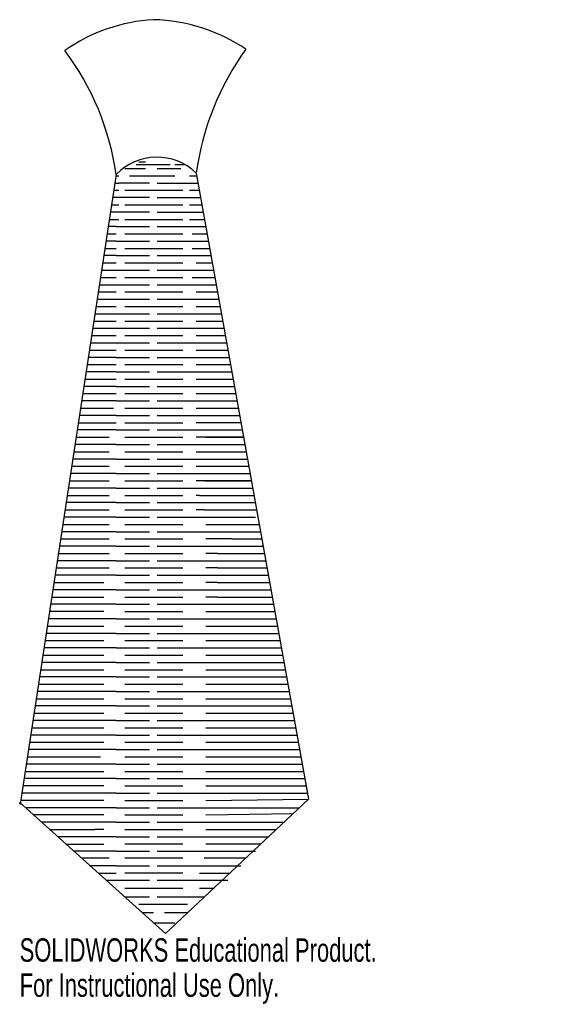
# Model space of a CAD drawing. Header units: millimetres. Extents: x -54 to 54, y -148 to 55.
import ezdxf

# ---------------------------------------------------------------- set-up
doc = ezdxf.new("R2010")
doc.units = ezdxf.units.MM
doc.styles.add('SLDTEXTSTYLE0', font='TXT', dxfattribs={"width": 0.7})

msp = doc.modelspace()

# ---------------------------------------------------------------- linework, layer by layer
at = {"color": 7, "linetype": 'Continuous'}
for p, q in [((-32.23, 24.42), (-27.94, 24.42)), ((-29.85, 25.27), (-22.86, 25.27)), ((-29.36, 25.83), (-27.94, 25.83)), ((-25.51, 24.42), (-20.65, 24.42)), ((-21.87, 25.27), (-19.92, 25.27)), ((-34.01, 23.17), (-53.85, -106.83)), ((-34.05, 22.92), (-33.43, 22.92)), ((-31.28, 22.92), (-21.87, 22.92)), ((-18.87, 22.92), (-17.38, 22.92)), ((-17.48, 23.47), (5.69, -105.83)), ((-34.28, 21.42), (-33.43, 21.42)), ((-27.15, 21.42), (-33.43, 21.42)), ((-25.51, 21.42), (-18.87, 21.42)), ((-18.87, 21.42), (-17.11, 21.42)), ((-33.43, 18.42), (-34.74, 18.42)), ((-34.51, 19.92), (-33.43, 19.92)), ((-27.15, 18.42), (-33.43, 18.42)), ((-32.23, 19.92), (-20.23, 19.92)), ((-25.51, 18.42), (-18.87, 18.42)), ((-18.87, 19.92), (-16.84, 19.92)), ((-18.87, 18.42), (-16.57, 18.42)), ((-34.97, 16.92), (-33.43, 16.92)), ((-32.23, 16.92), (-20.23, 16.92)), ((-18.87, 16.92), (-16.3, 16.92)), ((-33.43, 15.42), (-35.19, 15.42)), ((-27.15, 15.42), (-33.43, 15.42)), ((-25.51, 15.42), (-18.87, 15.42)), ((-18.87, 15.42), (-16.03, 15.42)), ((-34.01, 12.42), (-35.65, 12.42)), ((-35.42, 13.92), (-33.43, 13.92)), ((-34.01, 12.42), (-27.15, 12.42)), ((-32.23, 13.92), (-20.23, 13.92)), ((-25.51, 12.42), (-18.3, 12.42)), ((-18.87, 13.92), (-15.77, 13.92)), ((-18.3, 12.42), (-15.5, 12.42)), ((-35.88, 10.92), (-34.01, 10.92)), ((-32.23, 10.92), (-20.23, 10.92)), ((-18.3, 10.92), (-15.23, 10.92)), ((-34.01, 9.42), (-36.11, 9.42)), ((-34.01, 9.42), (-27.15, 9.42)), ((-25.51, 9.42), (-18.3, 9.42)), ((-18.3, 9.42), (-14.96, 9.42)), ((-34.01, 6.42), (-36.57, 6.42)), ((-36.34, 7.92), (-34.01, 7.92)), ((-34.01, 6.42), (-27.15, 6.42)), ((-32.23, 7.92), (-20.23, 7.92)), ((-25.51, 6.42), (-18.3, 6.42)), ((-18.3, 7.92), (-14.69, 7.92)), ((-18.3, 6.42), (-14.42, 6.42)), ((-36.8, 4.92), (-34.01, 4.92)), ((-32.23, 4.92), (-20.23, 4.92)), ((-17.48, 4.92), (-14.15, 4.92)), ((-37.03, 3.42), (-34.01, 3.42)), ((-34.01, 3.42), (-27.15, 3.42)), ((-25.51, 3.42), (-18.3, 3.42)), ((-18.3, 3.42), (-13.88, 3.42)), ((-37.48, 0.42), (-34.01, 0.42)), ((-37.25, 1.92), (-34.01, 1.92)), ((-34.01, 0.42), (-27.15, 0.42)), ((-32.23, 1.92), (-20.23, 1.92)), ((-25.51, 0.42), (-18.3, 0.42)), ((-18.3, 1.92), (-13.61, 1.92)), ((-18.3, 0.42), (-13.35, 0.42)), ((-37.71, -1.08), (-34.01, -1.08)), ((-32.23, -1.08), (-20.23, -1.08)), ((-17.48, -1.08), (-13.08, -1.08)), ((-37.94, -2.58), (-34.01, -2.58)), ((-34.01, -2.58), (-27.15, -2.58)), ((-25.51, -2.58), (-18.3, -2.58)), ((-18.3, -2.58), (-12.81, -2.58)), ((-38.4, -5.58), (-34.01, -5.58)), ((-38.17, -4.08), (-34.01, -4.08)), ((-34.01, -5.58), (-27.15, -5.58)), ((-32.23, -4.08), (-20.23, -4.08)), ((-25.51, -5.58), (-18.3, -5.58)), ((-18.3, -5.58), (-12.27, -5.58)), ((-17.48, -4.08), (-12.54, -4.08)), ((-38.63, -7.08), (-34.01, -7.08)), ((-32.23, -7.08), (-20.23, -7.08)), ((-17.48, -7.08), (-12, -7.08)), ((-39.08, -10.08), (-34.01, -10.08)), ((-38.86, -8.58), (-34.01, -8.58)), ((-34.01, -8.58), (-27.15, -8.58)), ((-32.23, -10.08), (-20.23, -10.08)), ((-25.51, -8.58), (-18.3, -8.58)), ((-18.3, -8.58), (-11.73, -8.58)), ((-17.48, -10.08), (-11.46, -10.08)), ((-39.31, -11.58), (-34.01, -11.58)), ((-34.01, -11.58), (-27.15, -11.58)), ((-25.51, -11.58), (-18.3, -11.58)), ((-18.3, -11.58), (-11.2, -11.58)), ((-39.54, -13.08), (-34.01, -13.08)), ((-32.23, -13.08), (-20.23, -13.08)), ((-17.48, -13.08), (-10.93, -13.08)), ((-40, -16.08), (-34.01, -16.08)), ((-34.01, -14.58), (-39.77, -14.58)), ((-34.01, -14.58), (-27.15, -14.58)), ((-32.23, -16.08), (-20.23, -16.08)), ((-25.51, -14.58), (-18.3, -14.58)), ((-18.3, -14.58), (-10.66, -14.58)), ((-17.48, -16.08), (-10.39, -16.08)), ((-34.01, -17.58), (-40.23, -17.58)), ((-34.01, -17.58), (-27.15, -17.58)), ((-25.51, -17.58), (-18.3, -17.58)), ((-18.3, -17.58), (-10.12, -17.58)), ((-40.46, -19.08), (-35.42, -19.08)), ((-35.42, -19.08), (-34.01, -19.08)), ((-32.23, -19.08), (-20.23, -19.08)), ((-17.48, -19.08), (-9.85, -19.08)), ((-40.92, -22.08), (-35.42, -22.08)), ((-34.01, -20.58), (-40.69, -20.58)), ((-35.42, -22.08), (-34.01, -22.08)), ((-34.01, -20.58), (-27.15, -20.58)), ((-32.23, -22.08), (-20.23, -22.08)), ((-25.51, -20.58), (-18.3, -20.58)), ((-18.3, -20.58), (-9.58, -20.58)), ((-17.48, -22.08), (-9.31, -22.08)), ((-34.01, -23.58), (-41.14, -23.58)), ((-34.01, -23.58), (-27.15, -23.58)), ((-25.51, -23.58), (-18.3, -23.58)), ((-18.3, -23.58), (-9.05, -23.58)), ((-41.37, -25.08), (-34.54, -25.08)), ((-32.23, -25.08), (-20.23, -25.08)), ((-17.48, -25.08), (-8.78, -25.08)), ((-41.83, -28.08), (-35.42, -28.08)), ((-34.01, -26.58), (-41.6, -26.58)), ((-35.42, -28.08), (-34.01, -28.08)), ((-34.01, -26.58), (-27.15, -26.58)), ((-32.23, -28.08), (-20.23, -28.08)), ((-25.51, -26.58), (-18.3, -26.58)), ((-18.3, -26.58), (-8.51, -26.58)), ((-8.24, -28.08), (-17.48, -28.08)), ((-34.01, -29.58), (-42.06, -29.58)), ((-34.01, -29.58), (-27.15, -29.58)), ((-25.51, -29.58), (-18.3, -29.58)), ((-18.3, -29.58), (-7.97, -29.58)), ((-42.29, -31.08), (-35.42, -31.08)), ((-32.23, -31.08), (-20.23, -31.08)), ((-15.5, -31.08), (-17.48, -31.08)), ((-15.5, -31.08), (-7.7, -31.08)), ((-7.7, -31.08), (-15.5, -31.08)), ((-42.75, -34.08), (-35.42, -34.08)), ((-34.01, -32.58), (-42.52, -32.58)), ((-34.01, -32.58), (-27.15, -32.58)), ((-32.23, -34.08), (-20.23, -34.08)), ((-25.51, -32.58), (-18.3, -32.58)), ((-18.3, -32.58), (-7.43, -32.58)), ((-17.48, -34.08), (-7.16, -34.08)), ((-34.01, -35.58), (-42.98, -35.58)), ((-34.01, -35.58), (-27.15, -35.58)), ((-25.51, -35.58), (-18.3, -35.58)), ((-18.3, -35.58), (-6.9, -35.58)), ((-34.01, -38.58), (-43.43, -38.58)), ((-43.2, -37.08), (-35.42, -37.08)), ((-34.01, -38.58), (-27.15, -38.58)), ((-32.23, -37.08), (-20.23, -37.08)), ((-25.51, -38.58), (-18.3, -38.58)), ((-18.3, -38.58), (-6.36, -38.58)), ((-17.48, -37.08), (-6.63, -37.08)), ((-43.66, -40.08), (-35.42, -40.08)), ((-32.23, -40.08), (-20.23, -40.08)), ((-15.77, -40.08), (-17.48, -40.08)), ((-15.77, -40.08), (-6.09, -40.08)), ((-6.09, -40.08), (-15.77, -40.08)), ((-34.01, -41.58), (-43.89, -41.58)), ((-34.01, -41.58), (-27.15, -41.58)), ((-25.51, -41.58), (-18.3, -41.58)), ((-18.3, -41.58), (-5.82, -41.58)), ((-34.01, -44.58), (-44.35, -44.58)), ((-44.12, -43.08), (-35.42, -43.08)), ((-34.01, -44.58), (-27.15, -44.58)), ((-32.23, -43.08), (-20.23, -43.08)), ((-25.51, -44.58), (-18.3, -44.58)), ((-18.3, -44.58), (-5.28, -44.58)), ((-16.82, -43.08), (-17.48, -43.08)), ((-16.82, -43.08), (-5.55, -43.08)), ((-44.58, -46.08), (-35.42, -46.08)), ((-32.23, -46.08), (-20.23, -46.08)), ((-15.77, -46.08), (-17.48, -46.08)), ((-15.77, -46.08), (-5.01, -46.08)), ((-44.35, -47.58), (-44.81, -47.58)), ((-34.01, -47.58), (-44.35, -47.58)), ((-34.01, -47.58), (-27.15, -47.58)), ((-25.51, -47.58), (-18.3, -47.58)), ((-18.3, -47.58), (-5.28, -47.58)), ((-44.35, -50.58), (-45.26, -50.58)), ((-45.04, -49.08), (-38.4, -49.08)), ((-34.01, -50.58), (-44.35, -50.58)), ((-38.4, -49.08), (-35.42, -49.08)), ((-34.01, -50.58), (-27.15, -50.58)), ((-32.23, -49.08), (-20.23, -49.08)), ((-25.51, -50.58), (-18.3, -50.58)), ((-18.3, -50.58), (-5.28, -50.58)), ((-15.5, -49.08), (-4.48, -49.08)), ((-5.28, -50.58), (-4.21, -50.58)), ((-45.49, -52.08), (-41.83, -52.08)), ((-41.83, -52.08), (-37.25, -52.08)), ((-37.25, -52.08), (-35.42, -52.08)), ((-32.23, -52.08), (-20.23, -52.08)), ((-10.12, -52.08), (-15.5, -52.08)), ((-10.12, -52.08), (-3.94, -52.08)), ((-44.35, -53.58), (-45.72, -53.58)), ((-34.01, -53.58), (-44.35, -53.58)), ((-34.01, -53.58), (-27.15, -53.58)), ((-25.51, -53.58), (-18.3, -53.58)), ((-18.3, -53.58), (-5.28, -53.58)), ((-5.28, -53.58), (-3.67, -53.58)), ((-44.35, -56.58), (-46.18, -56.58)), ((-45.95, -55.08), (-37.25, -55.08)), ((-34.01, -56.58), (-44.35, -56.58)), ((-37.25, -55.08), (-35.42, -55.08)), ((-34.01, -56.58), (-27.15, -56.58)), ((-32.23, -55.08), (-20.23, -55.08)), ((-25.51, -56.58), (-18.3, -56.58)), ((-18.3, -56.58), (-5.28, -56.58)), ((-13.08, -55.08), (-15.5, -55.08)), ((-13.08, -55.08), (-3.4, -55.08)), ((-5.28, -56.58), (-3.13, -56.58)), ((-46.41, -58.08), (-35.42, -58.08)), ((-32.23, -58.08), (-20.23, -58.08)), ((-13.08, -58.08), (-15.5, -58.08)), ((-13.08, -58.08), (-2.86, -58.08)), ((-44.35, -59.58), (-46.64, -59.58)), ((-34.01, -59.58), (-44.35, -59.58)), ((-34.01, -59.58), (-27.15, -59.58)), ((-25.51, -59.58), (-18.3, -59.58)), ((-18.3, -59.58), (-5.28, -59.58)), ((-5.28, -59.58), (-2.59, -59.58)), ((-44.35, -62.58), (-47.1, -62.58)), ((-46.87, -61.08), (-36.57, -61.08)), ((-34.01, -62.58), (-44.35, -62.58)), ((-34.01, -62.58), (-27.15, -62.58)), ((-32.23, -61.08), (-20.23, -61.08)), ((-25.51, -62.58), (-18.3, -62.58)), ((-18.3, -62.58), (-5.28, -62.58)), ((-13.08, -61.08), (-15.5, -61.08)), ((-13.08, -61.08), (-2.33, -61.08)), ((-5.28, -62.58), (-2.06, -62.58)), ((-47.32, -64.08), (-36.57, -64.08)), ((-32.23, -64.08), (-20.23, -64.08)), ((-13.08, -64.08), (-15.5, -64.08)), ((-13.08, -64.08), (-1.79, -64.08)), ((-36.57, -67.08), (-47.78, -67.08)), ((-44.35, -65.58), (-47.55, -65.58)), ((-34.01, -65.58), (-44.35, -65.58)), ((-34.01, -65.58), (-27.15, -65.58)), ((-32.23, -67.08), (-20.23, -67.08)), ((-25.51, -65.58), (-18.3, -65.58)), ((-18.3, -65.58), (-5.28, -65.58)), ((-15.5, -67.08), (-1.25, -67.08)), ((-5.28, -65.58), (-1.52, -65.58)), ((-44.35, -68.58), (-48.01, -68.58)), ((-34.01, -68.58), (-44.35, -68.58)), ((-34.01, -68.58), (-27.15, -68.58)), ((-25.51, -68.58), (-18.3, -68.58)), ((-18.3, -68.58), (-5.28, -68.58)), ((-5.28, -68.58), (-0.98, -68.58)), ((-48.24, -70.08), (-36.57, -70.08)), ((-32.23, -70.08), (-20.23, -70.08)), ((-15.5, -70.08), (-0.71, -70.08)), ((-48.7, -73.08), (-36.57, -73.08)), ((-44.35, -71.58), (-48.47, -71.58)), ((-34.01, -71.58), (-44.35, -71.58)), ((-34.01, -71.58), (-27.15, -71.58)), ((-32.23, -73.08), (-20.23, -73.08)), ((-25.51, -71.58), (-18.3, -71.58)), ((-18.3, -71.58), (-5.28, -71.58)), ((-15.5, -73.08), (-0.18, -73.08)), ((-5.28, -71.58), (-0.44, -71.58)), ((-44.35, -74.58), (-48.93, -74.58)), ((-34.01, -74.58), (-44.35, -74.58)), ((-34.01, -74.58), (-27.15, -74.58)), ((-25.51, -74.58), (-18.3, -74.58)), ((-18.3, -74.58), (-5.28, -74.58)), ((-5.28, -74.58), (0.09, -74.58)), ((-49.16, -76.08), (-36.57, -76.08)), ((-32.23, -76.08), (-20.23, -76.08)), ((-15.5, -76.08), (0.36, -76.08)), ((-49.61, -79.08), (-38.4, -79.08)), ((-44.35, -77.58), (-49.38, -77.58)), ((-34.01, -77.58), (-44.35, -77.58)), ((-38.4, -79.08), (-36.57, -79.08)), ((-34.01, -77.58), (-27.15, -77.58)), ((-32.23, -79.08), (-20.23, -79.08)), ((-25.51, -77.58), (-18.3, -77.58)), ((-18.3, -77.58), (-5.28, -77.58)), ((-15.5, -79.08), (0.9, -79.08)), ((-5.28, -77.58), (0.63, -77.58)), ((-44.35, -80.58), (-49.84, -80.58)), ((-34.01, -80.58), (-44.35, -80.58)), ((-34.01, -80.58), (-27.15, -80.58)), ((-25.51, -80.58), (-18.3, -80.58)), ((-18.3, -80.58), (-5.28, -80.58)), ((-5.28, -80.58), (1.17, -80.58)), ((-50.07, -82.08), (-39.77, -82.08)), ((-39.77, -82.08), (-36.57, -82.08)), ((-32.23, -82.08), (-20.23, -82.08)), ((-15.5, -82.08), (1.44, -82.08)), ((-50.53, -85.08), (-38.4, -85.08)), ((-44.35, -83.58), (-50.3, -83.58)), ((-34.01, -83.58), (-44.35, -83.58)), ((-38.4, -85.08), (-36.57, -85.08)), ((-34.01, -83.58), (-27.15, -83.58)), ((-32.23, -85.08), (-20.23, -85.08)), ((-25.51, -83.58), (-18.3, -83.58)), ((-18.3, -83.58), (-5.28, -83.58)), ((-15.5, -85.08), (1.97, -85.08)), ((-5.28, -83.58), (1.71, -83.58)), ((-44.35, -86.58), (-50.76, -86.58)), ((-34.01, -86.58), (-44.35, -86.58)), ((-34.01, -86.58), (-27.15, -86.58)), ((-25.51, -86.58), (-18.3, -86.58)), ((-18.3, -86.58), (-5.28, -86.58)), ((-5.28, -86.58), (2.24, -86.58)), ((-50.99, -88.08), (-38.4, -88.08)), ((-38.4, -88.08), (-36.57, -88.08)), ((-32.23, -88.08), (-20.23, -88.08)), ((-15.5, -88.08), (2.51, -88.08)), ((-51.44, -91.08), (-37.25, -91.08)), ((-44.35, -89.58), (-51.21, -89.58)), ((-34.01, -89.58), (-44.35, -89.58)), ((-37.25, -91.08), (-36.57, -91.08)), ((-34.01, -89.58), (-27.15, -89.58)), ((-32.23, -91.08), (-20.23, -91.08)), ((-25.51, -89.58), (-18.3, -89.58)), ((-18.3, -89.58), (-5.28, -89.58)), ((-15.5, -91.08), (3.05, -91.08)), ((-5.28, -89.58), (2.78, -89.58)), ((-44.35, -92.58), (-51.67, -92.58)), ((-34.01, -92.58), (-44.35, -92.58)), ((-34.01, -92.58), (-27.15, -92.58)), ((-25.51, -92.58), (-18.3, -92.58)), ((-18.3, -92.58), (-5.28, -92.58)), ((-5.28, -92.58), (3.32, -92.58)), ((-51.9, -94.08), (-37.25, -94.08)), ((-37.25, -94.08), (-36.57, -94.08)), ((-32.23, -94.08), (-20.23, -94.08)), ((-15.5, -94.08), (3.59, -94.08)), ((-52.36, -97.08), (-37.25, -97.08)), ((-44.35, -95.58), (-52.13, -95.58)), ((-34.01, -95.58), (-44.35, -95.58)), ((-34.01, -95.58), (-27.15, -95.58)), ((-32.23, -97.08), (-20.23, -97.08)), ((-25.51, -95.58), (-18.3, -95.58)), ((-18.3, -95.58), (-5.28, -95.58)), ((-15.5, -97.08), (4.12, -97.08)), ((-5.28, -95.58), (3.86, -95.58)), ((-44.35, -98.58), (-52.59, -98.58)), ((-34.01, -98.58), (-44.35, -98.58)), ((-34.01, -98.58), (-27.15, -98.58)), ((-25.51, -98.58), (-18.3, -98.58)), ((-18.3, -98.58), (-5.28, -98.58)), ((-5.28, -98.58), (4.39, -98.58)), ((-44.35, -101.58), (-53.05, -101.58)), ((-52.82, -100.08), (-38.4, -100.08)), ((-34.01, -101.58), (-44.35, -101.58)), ((-38.4, -100.08), (-36.57, -100.08)), ((-34.01, -101.58), (-27.15, -101.58)), ((-32.23, -100.08), (-20.23, -100.08)), ((-25.51, -101.58), (-18.3, -101.58)), ((-18.3, -101.58), (-5.28, -101.58)), ((-15.5, -100.08), (4.66, -100.08)), ((-5.28, -101.58), (4.93, -101.58)), ((-36.57, -103.08), (-53.27, -103.08)), ((-32.23, -103.08), (-20.23, -103.08)), ((-15.5, -103.08), (5.2, -103.08)), ((-44.35, -104.58), (-53.5, -104.58)), ((-34.01, -104.58), (-44.35, -104.58)), ((-34.01, -104.58), (-27.15, -104.58)), ((-25.51, -104.58), (-18.3, -104.58)), ((-18.3, -104.58), (-5.28, -104.58)), ((-5.28, -104.58), (5.47, -104.58)), ((-53.85, -106.83), (-53.92, -106.48)), ((-53.92, -106.48), (-23.85, -133.54)), ((-53.53, -106.83), (-53.85, -106.83)), ((-36.57, -106.08), (-53.73, -106.08)), ((-44.35, -107.58), (-52.69, -107.58)), ((-34.01, -107.58), (-44.35, -107.58)), ((-34.01, -107.58), (-27.15, -107.58)), ((-32.23, -106.08), (-20.23, -106.08)), ((-25.51, -107.58), (-18.3, -107.58)), ((5.69, -105.83), (-23.85, -133.54)), ((-18.3, -107.58), (-5.28, -107.58)), ((-15.5, -106.08), (5.69, -105.83)), ((-5.28, -107.58), (3.83, -107.58)), ((-36.57, -109.08), (-51.03, -109.08)), ((-32.23, -109.08), (-20.23, -109.08)), ((-15.5, -109.08), (2.51, -108.81)), ((-44.35, -110.58), (-49.36, -110.58)), ((-34.01, -110.58), (-44.35, -110.58)), ((-34.01, -110.58), (-27.15, -110.58)), ((-25.51, -110.58), (-18.3, -110.58)), ((-18.3, -110.58), (-5.28, -110.58)), ((-5.28, -110.58), (0.63, -110.58)), ((-47.69, -112.08), (-38.4, -112.08)), ((-44.35, -113.58), (-46.03, -113.58)), ((-34.01, -113.58), (-44.35, -113.58)), ((-36.57, -112.08), (-38.4, -112.08)), ((-34.01, -113.58), (-27.15, -113.58)), ((-32.23, -112.08), (-20.23, -112.08)), ((-25.51, -113.58), (-18.3, -113.58)), ((-18.3, -113.58), (-5.28, -113.58)), ((-15.5, -112.08), (-0.97, -112.08)), ((-5.28, -113.58), (-2.57, -113.58)), ((-44.35, -115.09), (-37.25, -115.09)), ((-37.25, -115.09), (-36.57, -115.09)), ((-32.23, -115.08), (-20.23, -115.08)), ((-15.5, -115.08), (-4.17, -115.08)), ((-34.01, -116.58), (-42.69, -116.58)), ((-34.01, -116.58), (-27.15, -116.58)), ((-25.51, -116.58), (-18.3, -116.58)), ((-24.01, -116.58), (-17.15, -116.58)), ((-18.3, -116.58), (-5.28, -116.58)), ((-15.51, -116.58), (-8.3, -116.58)), ((-41.14, -117.97), (-35.42, -117.97)), ((-34.01, -119.58), (-39.36, -119.58)), ((-34.01, -119.58), (-27.15, -119.58)), ((-32.23, -117.97), (-20.23, -117.97)), ((-25.51, -119.58), (-18.3, -119.58)), ((-18.3, -119.58), (-13.88, -119.58)), ((-15.81, -117.97), (-7.25, -117.97)), ((-15.51, -119.58), (-8.3, -119.58)), ((-37.68, -121.09), (-34.01, -121.09)), ((-20.23, -121.09), (-32.23, -121.09)), ((-16.82, -121.09), (-10.57, -121.09)), ((-36.03, -122.58), (-27.15, -122.58)), ((-25.51, -122.58), (-10.93, -122.58)), ((-32.23, -124.21), (-20.23, -124.21)), ((-32.23, -126), (-27.15, -126)), ((-25.51, -126), (-15.81, -126)), ((-16.82, -124.21), (-13.9, -124.21)), ((-29.36, -127.5), (-19.26, -127.5)), ((-28.63, -129.24), (-26.29, -129.24)), ((-24.01, -129.24), (-19.26, -129.24)), ((-26.29, -131.34), (-21.87, -131.34))]:
    msp.add_line(p, q, dxfattribs=at)
for centre, radius, start, end in [((-24.24, 19.76), 35.45, 93.3091, 125.0529), ((-27.15, 19.71), 35.45, 55.8212, 88.609), ((38.59, 15.86), 56.58, 144.0944, 172.2705), ((-89.02, 15.42), 55.55, 8.0151, 36.9103), ((-25.59, 15.05), 11.7, 46.0436, 136.0436)]:
    msp.add_arc(centre, radius, start, end, dxfattribs=at)

# ---------------------------------------------------------------- texts
at = {"color": 7, "linetype": 'Continuous', "char_height": 4.8336, "attachment_point": 1, "style": 'SLDTEXTSTYLE0'}
for s, insert in [('SOLIDWORKS Educational Product.', (-53.92, -134.56)), ('For Instructional Use Only.', (-53.92, -141.81))]:
    msp.add_mtext(s, dxfattribs=dict(at, insert=insert))

doc.saveas('drawing.dxf')
